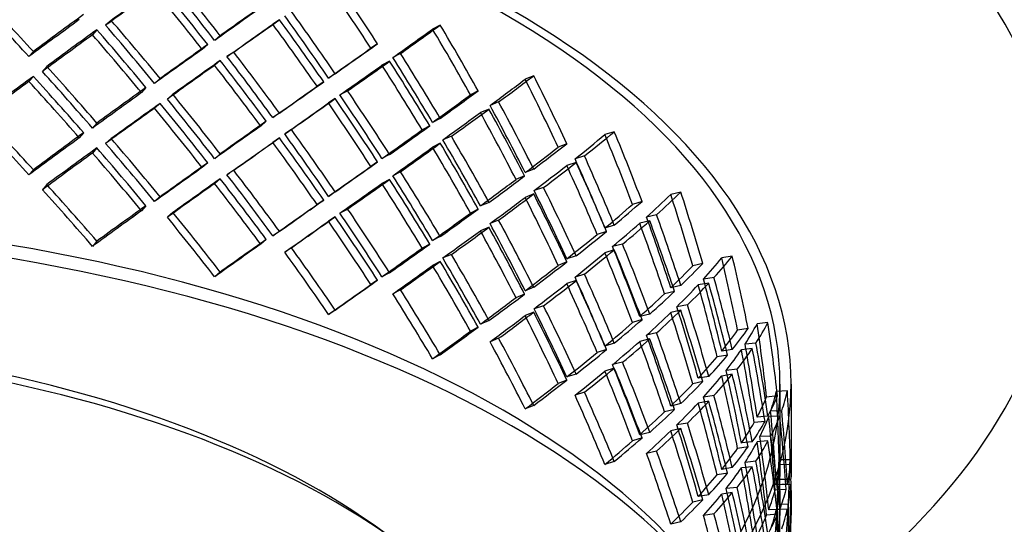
# Model space of a CAD drawing. Header units: millimetres. Extents: x -428 to 428, y -369 to 324.
# Tile 9 of 11: x 84 to 306, y 55 to 169. Entities that reach past the tile are written whole.
import ezdxf

# ---------------------------------------------------------------- set-up
doc = ezdxf.new("R2010")
doc.units = ezdxf.units.MM
doc.layers.add('HIDDEN', color=7, linetype='Continuous')
doc.layers.add('THICK', color=7, linetype='Continuous')

msp = doc.modelspace()

# ---------------------------------------------------------------- linework, layer by layer
at = {"layer": 'HIDDEN'}
for p, q in [((104.17, 169.04), (102.91, 167.95)), ((142.12, 169.19), (140.61, 168.19)), ((100.93, 166.95), (99.95, 165.8)), ((178.38, 168), (176.64, 167.1)), ((128.75, 165.6), (127.5, 164.51)), ((125.94, 163.6), (124.69, 162.51)), ((164.23, 163.78), (162.73, 162.78)), ((86.6, 162.02), (85.62, 160.87)), ((128.75, 160), (127.5, 158.92)), ((131.79, 161.91), (130.28, 160.9)), ((169.41, 161.58), (167.68, 160.68)), ((89.64, 158.67), (88.66, 157.52)), ((166.96, 159.84), (165.23, 158.94)), ((86.6, 156.43), (85.62, 155.28)), ((115.2, 155.92), (113.95, 154.84)), ((154.69, 157.02), (153.19, 156.02)), ((199.46, 156.57), (197.52, 155.78)), ((112, 153.91), (111.02, 152.76)), ((152.1, 155.19), (150.59, 154.19)), ((118.08, 152.39), (116.83, 151.31)), ((154.69, 151.43), (153.19, 150.43)), ((157.5, 153.16), (155.75, 152.25)), ((186.94, 153.16), (185.21, 152.26)), ((115.2, 150.32), (113.95, 149.24)), ((189.38, 149.06), (187.44, 148.27)), ((191.55, 150.66), (189.61, 149.87)), ((142.12, 148.14), (140.61, 147.14)), ((178.38, 146.95), (176.64, 146.05)), ((100.93, 145.9), (99.95, 144.75)), ((139.13, 146.31), (137.88, 145.23)), ((144.8, 144.44), (143.3, 143.44)), ((176.03, 145.26), (174.3, 144.36)), ((97.95, 143.72), (96.97, 142.57)), ((104.17, 142.4), (102.91, 141.31)), ((142.12, 142.54), (140.61, 141.54)), ((180.9, 142.92), (178.95, 142.13)), ((217.64, 143.96), (215.52, 143.29)), ((100.93, 140.3), (99.95, 139.15)), ((178.38, 141.35), (176.64, 140.45)), ((206.92, 141.25), (204.99, 140.46)), ((128.75, 138.95), (127.5, 137.87)), ((166.96, 138.79), (165.23, 137.89)), ((210.9, 138.49), (208.78, 137.82)), ((125.94, 136.95), (124.69, 135.87)), ((164.23, 137.14), (162.73, 136.14)), ((199.46, 135.52), (197.52, 134.73)), ((209.03, 137.01), (206.91, 136.34)), ((86.6, 135.38), (85.62, 134.23)), ((128.75, 133.36), (127.5, 132.27)), ((131.79, 135.26), (130.28, 134.26)), ((169.41, 134.94), (167.68, 134.03)), ((197.4, 133.97), (195.46, 133.18)), ((89.64, 132.03), (88.66, 130.88)), ((166.96, 133.19), (165.23, 132.29)), ((201.67, 131.35), (199.55, 130.68)), ((115.2, 129.28), (113.95, 128.19)), ((154.69, 130.38), (153.19, 129.38)), ((199.46, 129.93), (197.52, 129.14)), ((232.64, 130.34), (230.38, 129.8)), ((112, 127.26), (111.02, 126.11)), ((152.1, 128.54), (150.59, 127.54)), ((189.38, 128.01), (187.44, 127.22)), ((223.89, 128.22), (221.77, 127.55)), ((118.08, 125.75), (116.83, 124.66)), ((154.69, 124.78), (153.19, 123.78)), ((157.5, 126.51), (155.75, 125.61)), ((186.94, 126.52), (185.21, 125.61)), ((227.17, 125.24), (224.91, 124.71)), ((189.38, 122.42), (187.44, 121.62)), ((191.55, 124.02), (189.61, 123.23)), ((217.64, 122.91), (215.52, 122.24)), ((225.63, 123.87), (223.37, 123.33)), ((142.12, 121.49), (140.61, 120.49)), ((178.38, 120.31), (176.64, 119.4)), ((215.89, 121.47), (213.78, 120.8)), ((100.93, 119.25), (99.95, 118.1)), ((139.13, 119.67), (137.88, 118.59)), ((144.8, 117.79), (143.3, 116.79)), ((176.03, 118.62), (174.3, 117.72)), ((219.5, 118.61), (217.23, 118.07)), ((180.9, 116.28), (178.95, 115.48)), ((209.03, 115.96), (206.91, 115.29)), ((217.64, 117.31), (215.52, 116.64)), ((244.25, 115.92), (241.88, 115.52)), ((178.38, 114.71), (176.64, 113.81)), ((206.92, 114.61), (204.99, 113.81)), ((237.59, 114.26), (235.33, 113.73)), ((128.75, 112.31), (127.5, 111.22)), ((166.96, 112.15), (165.23, 111.24)), ((210.9, 111.85), (208.78, 111.18)), ((240.13, 111.11), (237.75, 110.71)), ((164.23, 110.49), (162.73, 109.49)), ((199.46, 108.88), (197.52, 108.09)), ((209.03, 110.37), (206.91, 109.7)), ((232.64, 109.29), (230.38, 108.75)), ((238.94, 109.82), (236.56, 109.42)), ((169.41, 108.29), (167.68, 107.39)), ((197.4, 107.33), (195.46, 106.53)), ((231.24, 107.95), (228.98, 107.41)), ((201.67, 104.71), (199.55, 104.04)), ((234.13, 104.89), (231.74, 104.5)), ((154.69, 103.73), (153.19, 102.74)), ((199.46, 103.28), (197.52, 102.49)), ((225.63, 102.82), (223.37, 102.28)), ((232.64, 103.69), (230.38, 103.16)), ((189.38, 101.37), (187.44, 100.58)), ((223.89, 101.58), (221.77, 100.91)), ((252.3, 100.9), (249.85, 100.65)), ((186.94, 99.87), (185.21, 98.97)), ((227.17, 98.6), (224.91, 98.06)), ((247.82, 99.58), (245.45, 99.19)), ((191.55, 97.37), (189.61, 96.58)), ((217.64, 96.26), (215.52, 95.6)), ((225.63, 97.22), (223.37, 96.68)), ((249.58, 96.3), (247.13, 96.05)), ((178.38, 93.66), (176.64, 92.76)), ((215.89, 94.83), (213.78, 94.16)), ((243.21, 93.6), (240.83, 93.2)), ((244.25, 94.87), (241.88, 94.47)), ((248.77, 95.07), (246.31, 94.81)), ((219.5, 91.97), (217.23, 91.43)), ((209.03, 89.32), (206.91, 88.65)), ((217.64, 90.67), (215.52, 90)), ((244.25, 89.27), (241.88, 88.87)), ((245.34, 90.39), (242.88, 90.14)), ((206.92, 87.96), (204.99, 87.17)), ((237.59, 87.62), (235.33, 87.08)), ((238.94, 88.77), (236.56, 88.37)), ((255, 87.04), (255, 66.25)), ((257.5, 87.04), (257.5, 66.16)), ((210.9, 85.2), (208.78, 84.53)), ((240.13, 84.46), (237.75, 84.07)), ((256.67, 85.5), (254.17, 85.4)), ((199.46, 82.23), (197.52, 81.44)), ((232.64, 82.65), (230.38, 82.11)), ((238.94, 83.17), (236.56, 82.77)), ((254.45, 84.39), (251.99, 84.14)), ((231.24, 81.3), (228.98, 80.77)), ((255.4, 81.02), (252.91, 80.92)), ((234.13, 78.25), (231.74, 77.85)), ((251.63, 78.63), (249.18, 78.38)), ((252.3, 79.85), (249.85, 79.6)), ((254.97, 79.83), (252.47, 79.73)), ((225.63, 76.17), (223.37, 75.64)), ((232.64, 77.05), (230.38, 76.51)), ((223.89, 74.93), (221.77, 74.26)), ((248.77, 74.02), (246.31, 73.77)), ((252.3, 74.25), (249.85, 74)), ((252.98, 75.32), (250.47, 75.22)), ((227.17, 71.95), (224.91, 71.42)), ((247.82, 72.94), (245.45, 72.54)), ((217.64, 69.62), (215.52, 68.95)), ((249.58, 69.65), (247.13, 69.4)), ((257.29, 69.96), (254.79, 70.01)), ((257.36, 68.91), (254.86, 68.81)), ((243.21, 66.95), (240.83, 66.56)), ((244.25, 68.22), (241.88, 67.83)), ((248.77, 68.42), (246.31, 68.17)), ((256.67, 64.46), (254.17, 64.36)), ((257.49, 65.51), (254.99, 65.56)), ((244.25, 62.63), (241.88, 62.23)), ((245.34, 63.75), (242.88, 63.5)), ((256.38, 63.27), (253.89, 63.17)), ((257.45, 64.33), (254.95, 64.38)), ((255, 62.99), (255, 57.41)), ((257.5, 63.08), (257.5, 57.5)), ((237.59, 60.97), (235.33, 60.44)), ((238.94, 62.12), (236.56, 61.73)), ((240.13, 57.82), (237.75, 57.42)), ((254.45, 57.75), (251.99, 57.5)), ((254.97, 58.78), (252.47, 58.68)), ((256.67, 58.86), (254.17, 58.76)), ((256.92, 59.9), (254.41, 59.95)), ((232.64, 56), (230.38, 55.46))]:
    msp.add_line(p, q, dxfattribs=at)
for centre, major_axis, ratio, start_param, end_param in [((0, 87.04), (380, 0), 0.5, 0, 2.617994), ((0, 97.98), (380, 0), 0.5, 0, 1.047198), ((0, 87.04), (-257.5, 0), 0.5, 3.141591, 5.759587), ((0, 87.04), (255, 0), 0.5, -0.000001, 2.617994), ((0, 54.1), (216.62, -287.99), 0.467176, 1.602998, 1.650672), ((0, 54.1), (218.74, -290.82), 0.467176, 1.602998, 1.650209), ((0, 75.14), (207.31, -299.36), 0.5102, 1.514103, 1.561314), ((0, 75.14), (254.87, 191.7), 0.042828, 1.075359, 1.123189), ((0, 75.14), (257.37, 193.58), 0.042828, 1.074772, 1.122135), ((0, 48.5), (216.62, -287.99), 0.467176, 1.61567, 1.663362), ((0, 48.5), (218.74, -290.82), 0.467176, 1.615547, 1.662775), ((0, 75.14), (205.3, -296.45), 0.5102, 1.51364, 1.561314), ((0, 27.45), (225.99, -279.21), 0.423041, 1.709998, 1.757828), ((0, 27.45), (228.21, -281.95), 0.423041, 1.709411, 1.756773), ((0, 54.1), (254.87, 191.7), 0.042828, 0.967322, 1.014996), ((0, 54.1), (257.37, 193.58), 0.042828, 0.967785, 1.014996), ((0, 54.1), (207.31, -299.36), 0.5102, 1.561314, 1.608524), ((0, 54.1), (254.21, 205.76), 0.097604, 1.101862, 1.149553), ((0, 54.1), (256.7, 207.78), 0.097604, 1.101738, 1.148967), ((0, 27.45), (218.74, -290.82), 0.467176, 1.662775, 1.710137), ((0, 75.14), (257.49, 178.32), 0.013693, -1.042988, -0.995626), ((0, 48.5), (207.31, -299.36), 0.5102, 1.573862, 1.621091), ((0, 54.1), (205.3, -296.45), 0.5102, 1.561314, 1.608988), ((0, 48.5), (256.7, 207.78), 0.097604, 1.08919, 1.136401), ((0, 48.5), (228.21, -281.95), 0.423041, 1.602424, 1.649634), ((0, 27.45), (216.62, -287.99), 0.467176, 1.663362, 1.711192), ((0, 75.14), (254.99, 176.59), 0.013693, -1.044043, -0.996213), ((0, 48.5), (205.3, -296.45), 0.5102, 1.573985, 1.621677), ((0, 75.14), (254.74, 160.25), 0.071732, -0.898306, -0.850632), ((0, 75.14), (257.24, 161.83), 0.071732, -0.897842, -0.850632), ((0, 75.14), (191.68, -304.7), 0.551936, 1.478027, 1.525701), ((0, 75.14), (193.56, -307.69), 0.551936, 1.478491, 1.525701), ((0, 48.5), (254.21, 205.76), 0.097604, 1.08919, 1.136864), ((0, 48.5), (225.99, -279.21), 0.423041, 1.601961, 1.649634), ((0, 54.1), (254.87, 191.7), 0.042828, 1.027667, 1.075359), ((0, 54.1), (257.37, 193.58), 0.042828, 1.027544, 1.074772), ((0, 54.1), (254.99, 176.59), 0.013693, -0.935849, -0.888176), ((0, 54.1), (257.49, 178.32), 0.013693, -0.935849, -0.888639), ((0, 48.5), (257.37, 193.58), 0.042828, 1.014996, 1.062206), ((0, 48.5), (218.74, -290.82), 0.467176, 1.555788, 1.602998), ((0, 27.45), (205.3, -296.45), 0.5102, 1.621677, 1.669507), ((0, 27.45), (207.31, -299.36), 0.5102, 1.621091, 1.668453), ((0, 54.1), (191.68, -304.7), 0.551936, 1.525701, 1.573375), ((0, 54.1), (193.56, -307.69), 0.551936, 1.525701, 1.572912), ((0, 27.45), (228.21, -281.95), 0.423041, 1.649634, 1.696845), ((0, 48.5), (254.87, 191.7), 0.042828, 1.014996, 1.062669), ((0, 48.5), (216.62, -287.99), 0.467176, 1.555325, 1.602998), ((0, 75.14), (254.74, 160.25), 0.071732, -0.958825, -0.910995), ((0, 75.14), (257.24, 161.83), 0.071732, -0.957771, -0.910409), ((0, 48.5), (191.68, -304.7), 0.551936, 1.538373, 1.586064), ((0, 48.5), (193.56, -307.69), 0.551936, 1.538249, 1.585478), ((0, 48.5), (256.7, 207.78), 0.097604, 1.148967, 1.196329), ((0, 21.85), (228.21, -281.95), 0.423041, 1.662183, 1.709411), ((0, 27.45), (225.99, -279.21), 0.423041, 1.649634, 1.697308), ((0, 75.14), (254.32, 142.48), 0.130718, -0.805481, -0.757807), ((0, 75.14), (256.81, 143.87), 0.130718, -0.805017, -0.757807), ((0, 75.14), (175.27, -312.86), 0.592024, 1.450022, 1.497696), ((0, 75.14), (176.99, -315.92), 0.592024, 1.450485, 1.497696), ((0, 48.5), (254.21, 205.76), 0.097604, 1.149553, 1.197383), ((0, 21.85), (225.99, -279.21), 0.423041, 1.662306, 1.709998), ((0, 27.45), (256.7, 207.78), 0.097604, 1.04198, 1.08919), ((0, 54.1), (254.99, 176.59), 0.013693, -0.996213, -0.948521), ((0, 54.1), (257.49, 178.32), 0.013693, -0.995626, -0.948398), ((0, 27.45), (254.21, 205.76), 0.097604, 1.041516, 1.08919), ((0, 27.45), (216.62, -287.99), 0.467176, 1.602998, 1.650672), ((0, 27.45), (218.74, -290.82), 0.467176, 1.602998, 1.650209), ((0, 48.5), (257.49, 178.32), 0.013693, -0.98306, -0.935849), ((0, 48.5), (207.31, -299.36), 0.5102, 1.514103, 1.561314), ((0, 27.45), (191.68, -304.7), 0.551936, 1.586064, 1.633894), ((0, 27.45), (193.56, -307.69), 0.551936, 1.585478, 1.63284), ((0, 54.1), (254.74, 160.25), 0.071732, -0.850632, -0.802958), ((0, 54.1), (257.24, 161.83), 0.071732, -0.850632, -0.803421), ((0, 48.5), (254.87, 191.7), 0.042828, 1.075359, 1.123189), ((0, 48.5), (257.37, 193.58), 0.042828, 1.074772, 1.122135), ((0, 21.85), (216.62, -287.99), 0.467176, 1.61567, 1.663362), ((0, 21.85), (218.74, -290.82), 0.467176, 1.615547, 1.662775), ((0, 48.5), (254.99, 176.59), 0.013693, -0.983523, -0.935849), ((0, 48.5), (205.3, -296.45), 0.5102, 1.51364, 1.561314), ((0, 75.14), (256.81, 143.87), 0.130718, -0.864946, -0.817584), ((0, 48.5), (176.99, -315.92), 0.592024, 1.510244, 1.557472), ((0, 54.1), (175.27, -312.86), 0.592024, 1.497696, 1.545369), ((0, 54.1), (176.99, -315.92), 0.592024, 1.497696, 1.544906), ((0, 0.81), (225.99, -279.21), 0.423041, 1.709998, 1.757828), ((0, 0.81), (228.21, -281.95), 0.423041, 1.709411, 1.756773), ((0, 75.14), (254.32, 142.48), 0.130718, -0.866, -0.81817), ((0, 48.5), (175.27, -312.86), 0.592024, 1.510367, 1.558059), ((0, 27.45), (254.87, 191.7), 0.042828, 0.967322, 1.014996), ((0, 27.45), (257.37, 193.58), 0.042828, 0.967785, 1.014996), ((0, 27.45), (207.31, -299.36), 0.5102, 1.561314, 1.608524), ((0, 54.1), (254.74, 160.25), 0.071732, -0.910995, -0.863303), ((0, 54.1), (257.24, 161.83), 0.071732, -0.910409, -0.86318), ((0, 27.45), (254.21, 205.76), 0.097604, 1.101862, 1.149553), ((0, 27.45), (256.7, 207.78), 0.097604, 1.101738, 1.148967), ((0, 0.81), (218.74, -290.82), 0.467176, 1.662775, 1.710137), ((0, 48.5), (257.49, 178.32), 0.013693, -1.042988, -0.995626), ((0, 21.85), (207.31, -299.36), 0.5102, 1.573862, 1.621091), ((0, 27.45), (205.3, -296.45), 0.5102, 1.561314, 1.608988), ((0, 27.45), (176.99, -315.92), 0.592024, 1.557472, 1.604835), ((0, 75.14), (253.93, 122.94), 0.189493, -0.703034, -0.655361), ((0, 75.14), (256.42, 124.14), 0.189493, -0.702571, -0.655361), ((0, 75.14), (155.41, -321), 0.62982, 1.431638, 1.479311), ((0, 75.14), (156.93, -324.15), 0.62982, 1.432101, 1.479311), ((0, 21.85), (256.7, 207.78), 0.097604, 1.08919, 1.136401), ((0, 21.85), (228.21, -281.95), 0.423041, 1.602424, 1.649634), ((0, 0.81), (216.62, -287.99), 0.467176, 1.663362, 1.711192), ((0, 48.5), (254.99, 176.59), 0.013693, -1.044043, -0.996213), ((0, 21.85), (205.3, -296.45), 0.5102, 1.573985, 1.621677), ((0, 48.5), (254.74, 160.25), 0.071732, -0.898306, -0.850632), ((0, 48.5), (257.24, 161.83), 0.071732, -0.897842, -0.850632), ((0, 48.5), (191.68, -304.7), 0.551936, 1.478027, 1.525701), ((0, 48.5), (193.56, -307.69), 0.551936, 1.478491, 1.525701), ((0, 27.45), (175.27, -312.86), 0.592024, 1.558059, 1.605889), ((0, 54.1), (254.32, 142.48), 0.130718, -0.757807, -0.710133), ((0, 54.1), (256.81, 143.87), 0.130718, -0.757807, -0.710596), ((0, 21.85), (254.21, 205.76), 0.097604, 1.08919, 1.136864), ((0, 21.85), (225.99, -279.21), 0.423041, 1.601961, 1.649634), ((0, 54.1), (155.41, -321), 0.62982, 1.479311, 1.526985), ((0, 54.1), (156.93, -324.15), 0.62982, 1.479311, 1.526522), ((0, -2.42), (-255, 0), 0.5, 3.141591, 5.759587), ((0, 27.45), (254.87, 191.7), 0.042828, 1.027667, 1.075359), ((0, 27.45), (257.37, 193.58), 0.042828, 1.027544, 1.074772), ((0, 27.45), (254.99, 176.59), 0.013693, -0.935849, -0.888176), ((0, 27.45), (257.49, 178.32), 0.013693, -0.935849, -0.888639), ((0, 75.14), (253.93, 122.94), 0.189493, -0.763554, -0.715724), ((0, 75.14), (256.42, 124.14), 0.189493, -0.7625, -0.715137), ((0, 48.5), (155.41, -321), 0.62982, 1.491983, 1.539675), ((0, 48.5), (156.93, -324.15), 0.62982, 1.49186, 1.539088), ((0, 21.85), (257.37, 193.58), 0.042828, 1.014996, 1.062206), ((0, 21.85), (218.74, -290.82), 0.467176, 1.555788, 1.602998), ((0, 0.81), (205.3, -296.45), 0.5102, 1.621677, 1.669507), ((0, 0.81), (207.31, -299.36), 0.5102, 1.621091, 1.668453), ((0, 27.45), (191.68, -304.7), 0.551936, 1.525701, 1.573375), ((0, 27.45), (193.56, -307.69), 0.551936, 1.525701, 1.572912), ((0, 54.1), (256.81, 143.87), 0.130718, -0.817584, -0.770355), ((0, -6.75), (-257.5, 0), 0.5, 3.141591, 5.759587), ((0, 0.81), (228.21, -281.95), 0.423041, 1.649634, 1.696845), ((0, 21.85), (254.87, 191.7), 0.042828, 1.014996, 1.062669), ((0, 21.85), (216.62, -287.99), 0.467176, 1.555325, 1.602998), ((0, 48.5), (254.74, 160.25), 0.071732, -0.958825, -0.910995), ((0, 48.5), (257.24, 161.83), 0.071732, -0.957771, -0.910409), ((0, 21.85), (191.68, -304.7), 0.551936, 1.538373, 1.586064), ((0, 21.85), (193.56, -307.69), 0.551936, 1.538249, 1.585478), ((0, 54.1), (254.32, 142.48), 0.130718, -0.81817, -0.770478), ((0, 27.45), (156.93, -324.15), 0.62982, 1.539088, 1.58645), ((0, 0.81), (225.99, -279.21), 0.423041, 1.649634, 1.697308), ((0, 48.5), (254.32, 142.48), 0.130718, -0.805481, -0.757807), ((0, 48.5), (256.81, 143.87), 0.130718, -0.805017, -0.757807), ((0, 48.5), (175.27, -312.86), 0.592024, 1.450022, 1.497696), ((0, 48.5), (176.99, -315.92), 0.592024, 1.450485, 1.497696), ((0, 27.45), (155.41, -321), 0.62982, 1.539675, 1.587505), ((0, 75.14), (253.78, 101.25), 0.245976, -0.588544, -0.54087), ((0, 75.14), (256.27, 102.24), 0.245976, -0.588081, -0.54087), ((0, 75.14), (131.29, -329.08), 0.664278, 1.425298, 1.472971), ((0, 75.14), (132.58, -332.31), 0.664278, 1.425761, 1.472971), ((0, 0.81), (256.7, 207.78), 0.097604, 1.04198, 1.08919), ((0, 27.45), (254.99, 176.59), 0.013693, -0.996213, -0.948521), ((0, 27.45), (257.49, 178.32), 0.013693, -0.995626, -0.948398), ((0, 54.1), (253.93, 122.94), 0.189493, -0.655361, -0.607687), ((0, 54.1), (256.42, 124.14), 0.189493, -0.655361, -0.60815), ((0, 0.81), (254.21, 205.76), 0.097604, 1.041516, 1.08919), ((0, 0.81), (216.62, -287.99), 0.467176, 1.602998, 1.650672), ((0, 0.81), (218.74, -290.82), 0.467176, 1.602998, 1.650209), ((0, 21.85), (257.49, 178.32), 0.013693, -0.98306, -0.935849), ((0, 21.85), (207.31, -299.36), 0.5102, 1.514103, 1.561314), ((0, 0.81), (191.68, -304.7), 0.551936, 1.586064, 1.633894), ((0, 0.81), (193.56, -307.69), 0.551936, 1.585478, 1.63284), ((0, 27.45), (254.74, 160.25), 0.071732, -0.850632, -0.802958), ((0, 27.45), (257.24, 161.83), 0.071732, -0.850632, -0.803421), ((0, 54.1), (131.29, -329.08), 0.664278, 1.472971, 1.520645), ((0, 54.1), (132.58, -332.31), 0.664278, 1.472971, 1.520182), ((0, 21.85), (254.99, 176.59), 0.013693, -0.983523, -0.935849), ((0, 21.85), (205.3, -296.45), 0.5102, 1.51364, 1.561314), ((0, 48.5), (256.81, 143.87), 0.130718, -0.864946, -0.817584), ((0, 21.85), (176.99, -315.92), 0.592024, 1.510244, 1.557472), ((0, 27.45), (175.27, -312.86), 0.592024, 1.497696, 1.545369), ((0, 27.45), (176.99, -315.92), 0.592024, 1.497696, 1.544906), ((0, 75.14), (253.78, 101.25), 0.245976, -0.649063, -0.601233), ((0, 75.14), (256.27, 102.24), 0.245976, -0.648009, -0.600647), ((0, 48.5), (131.29, -329.08), 0.664278, 1.485643, 1.533335), ((0, 48.5), (132.58, -332.31), 0.664278, 1.48552, 1.532748), ((0, 48.5), (254.32, 142.48), 0.130718, -0.866, -0.81817), ((0, 21.85), (175.27, -312.86), 0.592024, 1.510367, 1.558059), ((0, 54.1), (253.93, 122.94), 0.189493, -0.715724, -0.668032), ((0, 54.1), (256.42, 124.14), 0.189493, -0.715137, -0.667909), ((0, 0.81), (254.87, 191.7), 0.042828, 0.967322, 1.014996), ((0, 0.81), (257.37, 193.58), 0.042828, 0.967785, 1.014996), ((0, 0.81), (207.31, -299.36), 0.5102, 1.561314, 1.608524), ((0, 27.45), (254.74, 160.25), 0.071732, -0.910995, -0.863303), ((0, 27.45), (257.24, 161.83), 0.071732, -0.910409, -0.86318), ((0, 27.45), (131.29, -329.08), 0.664278, 1.533335, 1.581165), ((0, 27.45), (132.58, -332.31), 0.664278, 1.532748, 1.58011), ((0, 0.81), (205.3, -296.45), 0.5102, 1.561314, 1.608988), ((0, 0.81), (176.99, -315.92), 0.592024, 1.557472, 1.604835), ((0, 48.5), (253.93, 122.94), 0.189493, -0.703034, -0.655361), ((0, 48.5), (256.42, 124.14), 0.189493, -0.702571, -0.655361), ((0, 48.5), (155.41, -321), 0.62982, 1.431638, 1.479311), ((0, 48.5), (156.93, -324.15), 0.62982, 1.432101, 1.479311), ((0, 75.14), (253.97, 77), 0.296782, -0.459621, -0.411947), ((0, 75.14), (256.46, 77.75), 0.296782, -0.459158, -0.411947), ((0, 75.14), (102.1, -336.78), 0.693825, 1.43339, 1.481064), ((0, 75.14), (103.1, -340.08), 0.693825, 1.433853, 1.481064), ((0, 21.85), (254.74, 160.25), 0.071732, -0.898306, -0.850632), ((0, 21.85), (257.24, 161.83), 0.071732, -0.897842, -0.850632), ((0, 21.85), (191.68, -304.7), 0.551936, 1.478027, 1.525701), ((0, 21.85), (193.56, -307.69), 0.551936, 1.478491, 1.525701), ((0, 0.81), (175.27, -312.86), 0.592024, 1.558059, 1.605889), ((0, 27.45), (254.32, 142.48), 0.130718, -0.757807, -0.710133), ((0, 27.45), (256.81, 143.87), 0.130718, -0.757807, -0.710596), ((0, 54.1), (253.78, 101.25), 0.245976, -0.54087, -0.493196), ((0, 54.1), (256.27, 102.24), 0.245976, -0.54087, -0.49366), ((0, 27.45), (155.41, -321), 0.62982, 1.479311, 1.526985), ((0, 27.45), (156.93, -324.15), 0.62982, 1.479311, 1.526522), ((0, 54.1), (103.1, -340.08), 0.693825, 1.481064, 1.528274), ((0, 0.81), (254.99, 176.59), 0.013693, -0.935849, -0.888176), ((0, 0.81), (257.49, 178.32), 0.013693, -0.935849, -0.888639), ((0, 48.5), (253.93, 122.94), 0.189493, -0.763554, -0.715724), ((0, 48.5), (256.42, 124.14), 0.189493, -0.7625, -0.715137), ((0, 21.85), (155.41, -321), 0.62982, 1.491983, 1.539675), ((0, 21.85), (156.93, -324.15), 0.62982, 1.49186, 1.539088), ((0, 75.14), (253.97, 77), 0.296782, -0.52014, -0.47231), ((0, 75.14), (256.46, 77.75), 0.296782, -0.519086, -0.471724), ((0, 48.5), (102.1, -336.78), 0.693825, 1.493735, 1.541427), ((0, 54.1), (102.1, -336.78), 0.693825, 1.481064, 1.528738), ((0, 48.5), (103.1, -340.08), 0.693825, 1.493612, 1.540841), ((0, 0.81), (191.68, -304.7), 0.551936, 1.525701, 1.573375), ((0, 0.81), (193.56, -307.69), 0.551936, 1.525701, 1.572912), ((0, 27.45), (256.81, 143.87), 0.130718, -0.817584, -0.770355), ((0, 54.1), (253.78, 101.25), 0.245976, -0.601233, -0.553542), ((0, 54.1), (256.27, 102.24), 0.245976, -0.600647, -0.553418), ((0, -2.42), (-200, 0), 0.5, 3.141591, 5.759587), ((0, 27.45), (254.32, 142.48), 0.130718, -0.81817, -0.770478), ((0, 0.81), (156.93, -324.15), 0.62982, 1.539088, 1.58645), ((0, 27.45), (102.1, -336.78), 0.693825, 1.541427, 1.589257), ((0, 27.45), (103.1, -340.08), 0.693825, 1.540841, 1.588203), ((0, -6.75), (-205, 0), 0.5, 3.141591, 5.759587), ((0, 21.85), (254.32, 142.48), 0.130718, -0.805481, -0.757807), ((0, 21.85), (256.81, 143.87), 0.130718, -0.805017, -0.757807), ((0, 21.85), (175.27, -312.86), 0.592024, 1.450022, 1.497696), ((0, 21.85), (176.99, -315.92), 0.592024, 1.450485, 1.497696), ((0, 0.81), (155.41, -321), 0.62982, 1.539675, 1.587505), ((0, 48.5), (253.78, 101.25), 0.245976, -0.588544, -0.54087), ((0, 48.5), (256.27, 102.24), 0.245976, -0.588081, -0.54087), ((0, 48.5), (131.29, -329.08), 0.664278, 1.425298, 1.472971), ((0, 48.5), (132.58, -332.31), 0.664278, 1.425761, 1.472971), ((0, 27.45), (253.93, 122.94), 0.189493, -0.655361, -0.607687), ((0, 27.45), (256.42, 124.14), 0.189493, -0.655361, -0.60815), ((0, 75.14), (254.44, 49.94), 0.337063, -0.315122, -0.267449), ((0, 75.14), (256.94, 50.43), 0.337063, -0.314659, -0.267449), ((0, 75.14), (67.39, -343.32), 0.716337, 1.457058, 1.504732), ((0, 75.14), (68.05, -346.69), 0.716337, 1.457521, 1.504732), ((0, 0.81), (254.74, 160.25), 0.071732, -0.850632, -0.802958), ((0, 0.81), (257.24, 161.83), 0.071732, -0.850632, -0.803421), ((0, 27.45), (131.29, -329.08), 0.664278, 1.472971, 1.520645), ((0, 27.45), (132.58, -332.31), 0.664278, 1.472971, 1.520182), ((0, 54.1), (253.97, 77), 0.296782, -0.411947, -0.364273), ((0, 54.1), (256.46, 77.75), 0.296782, -0.411947, -0.364736), ((0, 0.81), (175.27, -312.86), 0.592024, 1.497696, 1.545369), ((0, 0.81), (176.99, -315.92), 0.592024, 1.497696, 1.544906), ((0, 48.5), (253.78, 101.25), 0.245976, -0.649063, -0.601233), ((0, 48.5), (256.27, 102.24), 0.245976, -0.648009, -0.600647), ((0, 21.85), (131.29, -329.08), 0.664278, 1.485643, 1.533335), ((0, 21.85), (132.58, -332.31), 0.664278, 1.48552, 1.532748), ((0, 54.1), (67.39, -343.32), 0.716337, 1.504732, 1.552406), ((0, 54.1), (68.05, -346.69), 0.716337, 1.504732, 1.551942), ((0, 27.45), (253.93, 122.94), 0.189493, -0.715724, -0.668032), ((0, 27.45), (256.42, 124.14), 0.189493, -0.715137, -0.667909), ((0, 54.1), (256.46, 77.75), 0.296782, -0.471724, -0.424495), ((0, 75.14), (254.44, 49.94), 0.337063, -0.375642, -0.327812), ((0, 75.14), (256.94, 50.43), 0.337063, -0.374587, -0.327225), ((0, 48.5), (67.39, -343.32), 0.716337, 1.517403, 1.565095), ((0, 48.5), (68.05, -346.69), 0.716337, 1.51728, 1.564509), ((0, 0.81), (131.29, -329.08), 0.664278, 1.533335, 1.581165), ((0, 0.81), (132.58, -332.31), 0.664278, 1.532748, 1.58011), ((0, 54.1), (253.97, 77), 0.296782, -0.47231, -0.424618), ((0, 21.85), (253.93, 122.94), 0.189493, -0.703034, -0.655361), ((0, 21.85), (256.42, 124.14), 0.189493, -0.702571, -0.655361), ((0, 21.85), (155.41, -321), 0.62982, 1.431638, 1.479311), ((0, 21.85), (156.93, -324.15), 0.62982, 1.432101, 1.479311), ((0, 48.5), (253.97, 77), 0.296782, -0.459621, -0.411947), ((0, 48.5), (256.46, 77.75), 0.296782, -0.459158, -0.411947), ((0, 48.5), (102.1, -336.78), 0.693825, 1.43339, 1.481064), ((0, 27.45), (67.39, -343.32), 0.716337, 1.565095, 1.612925), ((0, 48.5), (103.1, -340.08), 0.693825, 1.433853, 1.481064), ((0, 27.45), (68.05, -346.69), 0.716337, 1.564509, 1.611871), ((0, 87.04), (-257.5, 0), 0.5, -0.000001, 2.617994), ((0, 87.04), (255, 0), 0.5, 3.141591, 5.759587), ((0, 0.81), (254.32, 142.48), 0.130718, -0.757807, -0.710133), ((0, 0.81), (256.81, 143.87), 0.130718, -0.757807, -0.710596), ((0, 87.04), (255, 0), 0.5, -0.523599, -0.000001), ((0, 87.04), (-257.5, 0), 0.5, 2.617994, 3.141591), ((0, 27.45), (253.78, 101.25), 0.245976, -0.54087, -0.493196), ((0, 27.45), (256.27, 102.24), 0.245976, -0.54087, -0.49366), ((0, 0.81), (155.41, -321), 0.62982, 1.479311, 1.526985), ((0, 0.81), (156.93, -324.15), 0.62982, 1.479311, 1.526522), ((0, 27.45), (103.1, -340.08), 0.693825, 1.481064, 1.528274), ((0, 75.14), (254.89, 20.44), 0.361198, -0.157191, -0.109517), ((0, 75.14), (27.87, -347.48), 0.729459, 1.494159, 1.541833), ((0, 75.14), (257.39, 20.65), 0.361198, -0.156727, -0.109517), ((0, 75.14), (28.14, -350.89), 0.729459, 1.494623, 1.541833), ((0, 48.5), (253.97, 77), 0.296782, -0.52014, -0.47231), ((0, 48.5), (256.46, 77.75), 0.296782, -0.519086, -0.471724), ((0, 21.85), (102.1, -336.78), 0.693825, 1.493735, 1.541427), ((0, 27.45), (102.1, -336.78), 0.693825, 1.481064, 1.528738), ((0, 21.85), (103.1, -340.08), 0.693825, 1.493612, 1.540841), ((0, 54.1), (254.44, 49.94), 0.337063, -0.267449, -0.219775), ((0, 54.1), (256.94, 50.43), 0.337063, -0.267449, -0.220238), ((0, 27.45), (253.78, 101.25), 0.245976, -0.601233, -0.553542), ((0, 27.45), (256.27, 102.24), 0.245976, -0.600647, -0.553418), ((0, 54.1), (27.87, -347.48), 0.729459, 1.541833, 1.589507), ((0, 54.1), (28.14, -350.89), 0.729459, 1.541833, 1.589044), ((0, 0.81), (102.1, -336.78), 0.693825, 1.541427, 1.589257), ((0, 0.81), (103.1, -340.08), 0.693825, 1.540841, 1.588203), ((0, 54.1), (254.44, 49.94), 0.337063, -0.327812, -0.28012), ((0, 54.1), (256.94, 50.43), 0.337063, -0.327225, -0.279997), ((0, 75.14), (254.89, 20.44), 0.361198, -0.21771, -0.16988), ((0, 48.5), (27.87, -347.48), 0.729459, 1.554505, 1.602197), ((0, 75.14), (257.39, 20.65), 0.361198, -0.216656, -0.169294), ((0, 48.5), (28.14, -350.89), 0.729459, 1.554382, 1.60161), ((0, 21.85), (253.78, 101.25), 0.245976, -0.588544, -0.54087), ((0, 21.85), (256.27, 102.24), 0.245976, -0.588081, -0.54087), ((0, 21.85), (131.29, -329.08), 0.664278, 1.425298, 1.472971), ((0, 21.85), (132.58, -332.31), 0.664278, 1.425761, 1.472971), ((0, 0.81), (253.93, 122.94), 0.189493, -0.655361, -0.607687), ((0, 0.81), (256.42, 124.14), 0.189493, -0.655361, -0.60815), ((0, 48.5), (254.44, 49.94), 0.337063, -0.315122, -0.267449), ((0, 48.5), (256.94, 50.43), 0.337063, -0.314659, -0.267449), ((0, 48.5), (67.39, -343.32), 0.716337, 1.457058, 1.504732), ((0, 27.45), (27.87, -347.48), 0.729459, 1.602197, 1.650026), ((0, 48.5), (68.05, -346.69), 0.716337, 1.457521, 1.504732), ((0, 27.45), (28.14, -350.89), 0.729459, 1.60161, 1.648972), ((0, 0.81), (131.29, -329.08), 0.664278, 1.472971, 1.520645), ((0, 0.81), (132.58, -332.31), 0.664278, 1.472971, 1.520182), ((0, 27.45), (253.97, 77), 0.296782, -0.411947, -0.364273), ((0, 27.45), (256.46, 77.75), 0.296782, -0.411947, -0.364736), ((0, 27.45), (67.39, -343.32), 0.716337, 1.504732, 1.552406), ((0, 27.45), (68.05, -346.69), 0.716337, 1.504732, 1.551942), ((0, 75.14), (-14.01, -348.12), 0.7314, 1.537799, 1.585473), ((0, 75.14), (-254.97, 10.26), 0.364811, -3.126914, -3.086639), ((0, 75.14), (-14.14, -351.53), 0.7314, 1.538262, 1.585473), ((0, 54.1), (257.39, 20.65), 0.361198, -0.109517, -0.062306), ((0, 75.14), (-257.47, 10.36), 0.364811, -3.126915, -3.086639), ((0, 27.45), (256.46, 77.75), 0.296782, -0.471724, -0.424495), ((0, 48.5), (254.44, 49.94), 0.337063, -0.375642, -0.327812), ((0, 48.5), (256.94, 50.43), 0.337063, -0.374587, -0.327225), ((0, 21.85), (67.39, -343.32), 0.716337, 1.517403, 1.565095), ((0, 21.85), (68.05, -346.69), 0.716337, 1.51728, 1.564509), ((0, 54.1), (254.89, 20.44), 0.361198, -0.109517, -0.061843), ((0, 27.45), (253.97, 77), 0.296782, -0.47231, -0.424618), ((0, 75.14), (-254.97, 10.26), 0.364811, -3.134313, -3.126914), ((0, 54.1), (-14.01, -348.12), 0.7314, 1.625748, 1.633147), ((0, 75.14), (-257.47, 10.36), 0.364811, -3.13385, -3.126915), ((0, 54.1), (-14.14, -351.53), 0.7314, 1.625748, 1.632683), ((0, 21.85), (253.97, 77), 0.296782, -0.459621, -0.411947), ((0, 21.85), (256.46, 77.75), 0.296782, -0.459158, -0.411947), ((0, 21.85), (102.1, -336.78), 0.693825, 1.43339, 1.481064), ((0, 0.81), (67.39, -343.32), 0.716337, 1.565095, 1.612925), ((0, 21.85), (103.1, -340.08), 0.693825, 1.433853, 1.481064), ((0, 0.81), (68.05, -346.69), 0.716337, 1.564509, 1.611871), ((0, 54.1), (254.89, 20.44), 0.361198, -0.16988, -0.122188), ((0, 75.14), (-254.97, 10.26), 0.364811, 3.088353, 3.136183), ((0, 54.1), (-14.01, -348.12), 0.7314, 1.585473, 1.625748), ((0, 48.5), (-14.01, -348.12), 0.7314, 1.625749, 1.645836), ((0, 54.1), (257.39, 20.65), 0.361198, -0.169294, -0.122065), ((0, 75.14), (-257.47, 10.36), 0.364811, 3.089407, 3.136769), ((0, 54.1), (-14.14, -351.53), 0.7314, 1.585473, 1.625748), ((0, 48.5), (-14.14, -351.53), 0.7314, 1.625749, 1.64525), ((0, 0.81), (253.78, 101.25), 0.245976, -0.54087, -0.493196), ((0, 0.81), (256.27, 102.24), 0.245976, -0.54087, -0.49366), ((0, 0.81), (103.1, -340.08), 0.693825, 1.481064, 1.528274), ((0, 27.45), (256.94, 50.43), 0.337063, -0.267449, -0.220238), ((0, 48.5), (254.89, 20.44), 0.361198, -0.157191, -0.109517), ((0, 48.5), (27.87, -347.48), 0.729459, 1.494159, 1.541833), ((0, 27.45), (-14.01, -348.12), 0.7314, 1.645836, 1.693666), ((0, 48.5), (257.39, 20.65), 0.361198, -0.156727, -0.109517), ((0, 48.5), (28.14, -350.89), 0.729459, 1.494623, 1.541833), ((0, 27.45), (-14.14, -351.53), 0.7314, 1.64525, 1.692612), ((0, 0.81), (102.1, -336.78), 0.693825, 1.481064, 1.528738), ((0, 27.45), (254.44, 49.94), 0.337063, -0.267449, -0.219775), ((0, 48.5), (-14.01, -348.12), 0.7314, 1.598144, 1.625749), ((0, 48.5), (-14.14, -351.53), 0.7314, 1.598021, 1.625749)]:
    msp.add_ellipse(centre, major_axis=major_axis, ratio=ratio, start_param=start_param, end_param=end_param, dxfattribs=at)
at = {"layer": 'THICK'}
for centre, major_axis, start_param, end_param in [((0, 124.91), (348.9, 0), 1.047198, 4.18879), ((0, 124.91), (317.8, 0), -0.523599, 2.617994), ((0, 124.91), (348.9, 0), -0.523599, 1.047198), ((0, 124.91), (317.8, 0), 2.617994, 5.759587), ((0, 87.04), (380, 0), -3.141592, -0.523599)]:
    msp.add_ellipse(centre, major_axis=major_axis, ratio=0.5, start_param=start_param, end_param=end_param, dxfattribs=at)

doc.saveas('drawing.dxf')
